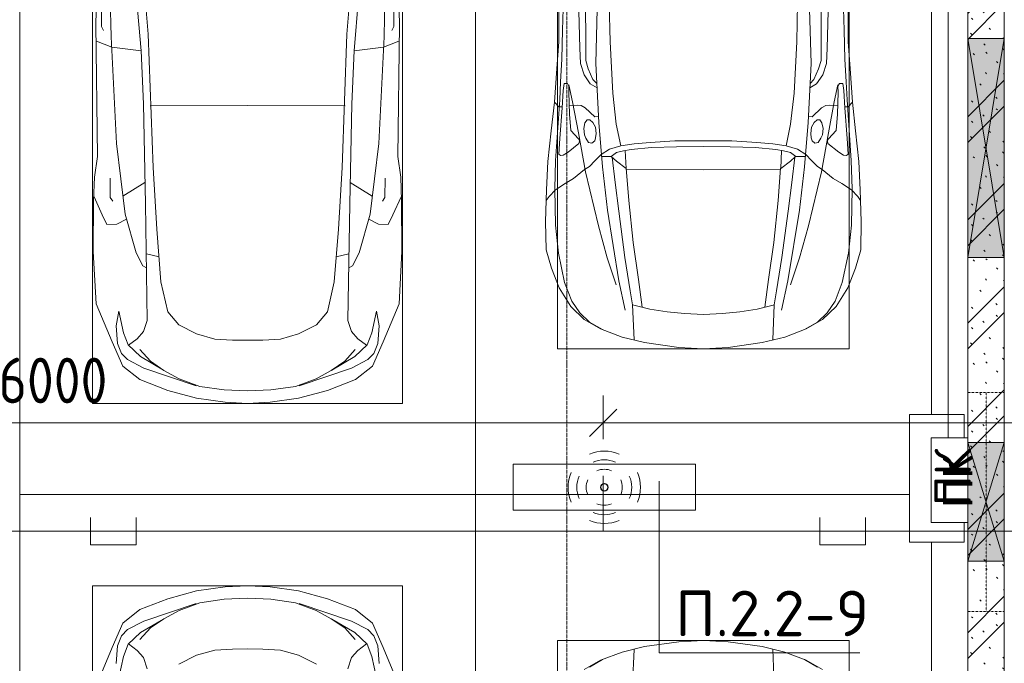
# Model space of a CAD drawing. Header units: millimetres. Extents: x -32229 to 288056, y -13689 to 125138.
# Tile 50 of 193: x 21835 to 27235, y 63425 to 66954. Entities that reach past the tile are written whole.
import ezdxf

# ---------------------------------------------------------------- set-up
doc = ezdxf.new("R2010")
doc.units = ezdxf.units.MM
doc.linetypes.add('3_ Штрих_ 1 х 1 мм', pattern=[2, 1, -1])
doc.linetypes.add('ADSK_Линия сетки', pattern=[25, 20, -2.5, 0, -2.5])
for name, color, linetype, lineweight in [('A-ANNO-DIMS', 7, 'Continuous', 9), ('A-ANNO-DIMS-200', 7, 'Continuous', 9), ('A-ANNO-NOTE', 7, 'Continuous', 18), ('A-DETL-GENF', 7, 'Continuous', 18), ('A-DETL-THIN', 7, 'Continuous', 9), ('A-GLAZ', 7, 'Continuous', 18), ('A-WALL-PATT', 7, 'Continuous', 40), ('C-PRKG', 7, 'Continuous', 18), ('G-ANNO-TEXT', 7, 'Continuous', 9), ('I-WALL', 7, 'Continuous', 18), ('M-EQPM', 7, 'Continuous', 18), ('S-BEAM', 7, 'Continuous', 18), ('S-GRID', 7, 'Continuous', 9)]:
    doc.layers.add(name, color=color, linetype=linetype, lineweight=lineweight)
doc.layers.add('A-DETL', color=7, linetype='Continuous', lineweight=9, true_color=0x00a600)
doc.styles.add('Arial_1', font='arial.ttf', dxfattribs={"height": 160})
doc.styles.add('GOST Common', font='GOST_Common.ttf', dxfattribs={"height": 200})
doc.styles.add('GOST Common_3', font='GOST_Common.ttf', dxfattribs={"width": 0.9, "height": 250})
doc.styles.add('ISOCPEUR', font='isocpeur.ttf', dxfattribs={"height": 250})
doc.dimstyles.new('ГОСТ_2_5_мм2', dxfattribs={"dimscale": 304.8, "dimtxt": 251.428749, "dimasz": 0.492126, "dimexe": 0.492126, "dimexo": 0.656168, "dimgap": 0.098425, "dimtad": 1, "dimdec": 0, "dimdsep": 46, "dimtxsty": 'GOST Common_3', "dimblk1": 'OBLIQUE', "dimblk2": 'OBLIQUE', "dimsah": 1, "dimcen": 0.09, "dimazin": 2, "dimtfac": 1, "dimtdec": 4, "dimtix": 1, "dimtmove": 0, "dimatfit": 3, "dimfxl": 1, "dimtvp": 1, "dimtolj": 1, "dimtzin": 0, "dimarcsym": 2})

# ---------------------------------------------------------------- blocks, each defined once
blk = doc.blocks.new('АР_Машиноместо - 5300x2500_С-V40--02 ЭО')
at = {"layer": 'A-DETL-GENF', "color": 253, "lineweight": 13, "true_color": 0xaaaaaa}
for p, q in [((970.2, 4771.8), (812.7, 4729.4)), ((1126.4, 4794.1), (970.2, 4771.8)), ((1250, 4800), (1126.4, 4794.1)), ((1250, 4800), (1373.6, 4794.1)), ((1373.6, 4794.1), (1529.8, 4771.8)), ((1529.8, 4771.8), (1687.3, 4729.4)), ((812.7, 4729.4), (659.1, 4669.9)), ((680.7, 4606.5), (967, 4703.6)), ((988.2, 4706.7), (873.9, 4665.1)), ((1122.2, 4726.4), (988.2, 4706.7)), ((1250, 4731.7), (1122.2, 4726.4)), ((1250, 4731.7), (1377.8, 4726.4)), ((1377.8, 4726.4), (1511.8, 4706.7)), ((1511.8, 4706.7), (1626.1, 4665.1)), ((1819.3, 4606.5), (1533, 4703.6)), ((1687.3, 4729.4), (1840.9, 4669.9)), ((659.1, 4669.9), (565.9, 4595.1)), ((873.9, 4665.1), (791.3, 4619.7)), ((1626.1, 4665.1), (1708.7, 4619.7)), ((1840.9, 4669.9), (1934.1, 4595.1)), ((565.9, 4595.1), (507.1, 4462.6)), ((590.7, 4560.1), (680.7, 4606.5)), ((788.5, 4617.7), (661.8, 4543.1)), ((791.3, 4619.7), (717.1, 4568.9)), ((1708.7, 4619.7), (1782.9, 4568.9)), ((1711.5, 4617.7), (1838.2, 4543.1)), ((1909.3, 4560.1), (1819.3, 4606.5)), ((1934.1, 4595.1), (1992.9, 4462.6)), ((557.5, 4525.7), (590.7, 4560.1)), ((661.8, 4543.1), (594.6, 4479.3)), ((717.1, 4568.9), (659.6, 4505.3)), ((1782.9, 4568.9), (1840.4, 4505.3)), ((1838.2, 4543.1), (1905.4, 4479.3)), ((1942.5, 4525.7), (1909.3, 4560.1)), ((536.4, 4471.4), (557.5, 4525.7)), ((1963.6, 4471.4), (1942.5, 4525.7)), ((507.1, 4462.6), (419.6, 4254.2)), ((528.4, 4374.7), (536.4, 4471.4)), ((594.6, 4479.3), (569.5, 4413.1)), ((645, 4445.5), (597.3, 4481.4)), ((679.6, 4406.3), (645, 4445.5)), ((970.5, 4419.3), (1069.6, 4447.3)), ((1069.6, 4447.3), (1167.1, 4453.2)), ((1167.1, 4453.2), (1250, 4453.9)), ((1332.9, 4453.2), (1250, 4453.9)), ((1430.4, 4447.3), (1332.9, 4453.2)), ((1529.5, 4419.3), (1430.4, 4447.3)), ((1820.4, 4406.3), (1855, 4445.5)), ((1855, 4445.5), (1902.7, 4481.4)), ((1905.4, 4479.3), (1930.5, 4413.1)), ((1971.6, 4374.7), (1963.6, 4471.4)), ((1992.9, 4462.6), (2080.4, 4254.2)), ((543.7, 4295.1), (528.4, 4374.7)), ((569.5, 4413.1), (543.7, 4295.1)), ((699.7, 4345.5), (679.6, 4406.3)), ((872.7, 4370.2), (970.5, 4419.3)), ((1627.3, 4370.2), (1529.5, 4419.3)), ((1800.3, 4345.5), (1820.4, 4406.3)), ((1930.5, 4413.1), (1956.3, 4295.1)), ((1956.3, 4295.1), (1971.6, 4374.7)), ((689.3, 3705.5), (699.7, 4345.5)), ((812.5, 4298.9), (872.7, 4370.2)), ((1687.5, 4298.9), (1627.3, 4370.2)), ((1810.7, 3705.5), (1800.3, 4345.5)), ((774.4, 4132.9), (812.5, 4298.9)), ((1725.6, 4132.9), (1687.5, 4298.9)), ((419.6, 4254.2), (403.4, 3968)), ((2080.4, 4254.2), (2096.6, 3968)), ((752.2, 3845.6), (774.4, 4132.9)), ((1747.8, 3845.6), (1725.6, 4132.9)), ((675.2, 4045.5), (694.6, 4057.6)), ((1824.8, 4045.5), (1805.4, 4057.6)), ((638.7, 3975.4), (675.2, 4045.5)), ((1861.3, 3975.4), (1824.8, 4045.5)), ((403.4, 3968), (405.6, 3688.5)), ((578.7, 3762.9), (638.7, 3975.4)), ((1921.3, 3762.9), (1861.3, 3975.4)), ((2096.6, 3968), (2094.4, 3688.5)), ((731.2, 3507.6), (752.2, 3845.6)), ((1768.8, 3507.6), (1747.8, 3845.6)), ((453.1, 3766.3), (478.4, 3819.3)), ((478.4, 3819.3), (532.5, 3818.1)), ((532.5, 3818.1), (585.5, 3790.5)), ((1967.5, 3818.1), (1914.5, 3790.5)), ((2021.6, 3819.3), (1967.5, 3818.1)), ((2046.9, 3766.3), (2021.6, 3819.3)), ((408.2, 3667), (453.1, 3766.3)), ((530.9, 3374.8), (578.7, 3762.9)), ((1969.1, 3374.8), (1921.3, 3762.9)), ((2091.8, 3667), (2046.9, 3766.3)), ((405.6, 3688.5), (409.5, 3560)), ((496.8, 3671.6), (510.1, 3691.5)), ((678.7, 3159.5), (689.3, 3705.5)), ((1821.3, 3159.5), (1810.7, 3705.5)), ((2003.2, 3671.6), (1989.9, 3691.5)), ((2094.4, 3688.5), (2090.5, 3560)), ((495.5, 3566.1), (496.8, 3671.6)), ((687.1, 3588.8), (566.5, 3663.9)), ((1812.9, 3588.8), (1933.5, 3663.9)), ((2004.5, 3566.1), (2003.2, 3671.6)), ((409.5, 3560), (426.5, 3446.8)), ((2090.5, 3560), (2073.5, 3446.8)), ((704.9, 2775.5), (731.2, 3507.6)), ((1795.1, 2775.5), (1768.8, 3507.6)), ((426.5, 3446.8), (417.5, 2723)), ((2073.5, 3446.8), (2082.5, 2723)), ((501.4, 2789.7), (530.9, 3374.8)), ((1998.6, 2789.7), (1969.1, 3374.8)), ((665.6, 2864.6), (678.7, 3159.5)), ((1834.4, 2864.6), (1821.3, 3159.5)), ((665.8, 2867.4), (505.1, 2846.9)), ((636.6, 2526.5), (665.8, 2867.4)), ((1834.2, 2867.4), (1994.9, 2846.9)), ((1863.4, 2526.5), (1834.2, 2867.4)), ((505.1, 2846.9), (420.9, 2813.3)), ((1994.9, 2846.9), (2079.1, 2813.3)), ((447.8, 2733.7), (459.7, 2756.2)), ((495.7, 2532.3), (501.4, 2789.7)), ((684.2, 2522.3), (704.9, 2775.5)), ((1815.8, 2522.3), (1795.1, 2775.5)), ((2004.3, 2532.3), (1998.6, 2789.7)), ((2052.2, 2733.7), (2040.3, 2756.2)), ((417.5, 2723), (428.2, 2308.5)), ((447.8, 2638.7), (447.8, 2733.7)), ((2052.2, 2638.7), (2052.2, 2733.7)), ((2082.5, 2723), (2071.8, 2308.5))]:
    blk.add_line(p, q, dxfattribs=at)
at = {"layer": 'A-DETL-GENF', "color": 254, "lineweight": 13, "true_color": 0xd4d4d4}
for p, q in [((694.6, 3980.4), (765.1, 3996.8)), ((1805.4, 3980.4), (1734.9, 3996.8)), ((715.1, 3168.3), (1250, 3167.3)), ((1784.9, 3168.3), (1250, 3167.3))]:
    blk.add_line(p, q, dxfattribs=at)
at = {"layer": 'C-PRKG', "color": 253, "lineweight": 13, "true_color": 0xaaaaaa}
for p, q in [((2500, 5300), (0, 5300)), ((0, 0), (0, 5300)), ((2500, 0), (2500, 5300)), ((400, 4800), (2100, 4800)), ((400, 500), (400, 4800)), ((2100, 500), (2100, 4800))]:
    blk.add_line(p, q, dxfattribs=at)
blk = doc.blocks.new('АР_Машиноместо - 4900x2400_М__5300х2500_-V64--02 ЭО')
at = {"layer": 'A-DETL-GENF', "color": 253, "lineweight": 13, "true_color": 0xaaaaaa}
for p, q in [((1114.6, 4493), (927, 4466.6)), ((1250, 4500), (1114.6, 4493)), ((1250, 4500), (1385.4, 4493)), ((1385.4, 4493), (1573, 4466.6)), ((804.4, 4436.7), (686, 4391.6)), ((927, 4466.6), (804.4, 4436.7)), ((861.2, 4260.3), (869.3, 4451.1)), ((1573, 4466.6), (1695.6, 4436.7)), ((1638.8, 4260.3), (1630.7, 4451.1)), ((1695.6, 4436.7), (1814, 4391.6)), ((686, 4391.6), (596.3, 4340.6)), ((1814, 4391.6), (1903.7, 4340.6)), ((596.3, 4340.6), (522.5, 4267.9)), ((1903.7, 4340.6), (1977.5, 4267.9)), ((522.5, 4267.9), (458.6, 4167)), ((955.5, 4283.9), (861, 4259.4)), ((914, 4272.5), (893.6, 4121.6)), ((1050.4, 4297.3), (955.5, 4283.9)), ((1146, 4306.7), (1050.4, 4297.3)), ((1250, 4312), (1146, 4306.7)), ((1250, 4312), (1354, 4306.7)), ((1354, 4306.7), (1449.6, 4297.3)), ((1449.6, 4297.3), (1544.5, 4283.9)), ((1544.5, 4283.9), (1639, 4259.4)), ((1586, 4272.5), (1606.4, 4121.6)), ((1977.5, 4267.9), (2041.4, 4167)), ((458.6, 4167), (416.4, 4059.2)), ((2041.4, 4167), (2083.6, 4059.2)), ((893.6, 4121.6), (863.9, 3917.5)), ((1606.4, 4121.6), (1636.1, 3917.5)), ((416.4, 4059.2), (387.4, 3958.4)), ((2083.6, 4059.2), (2112.6, 3958.4)), ((387.4, 3958.4), (384, 3802.9)), ((2112.6, 3958.4), (2116, 3802.9)), ((863.9, 3917.5), (840.1, 3687.8)), ((1636.1, 3917.5), (1659.9, 3687.8)), ((384, 3802.9), (390.2, 3630)), ((2116, 3802.9), (2109.8, 3630)), ((403.8, 3665.5), (388.1, 3688.4)), ((840.1, 3687.8), (826.6, 3509.6)), ((1659.9, 3687.8), (1673.4, 3509.6)), ((2096.2, 3665.5), (2111.9, 3688.4)), ((390.2, 3630), (397.1, 3474.2)), ((438.6, 3629.8), (403.8, 3665.5)), ((491.4, 3594.2), (438.6, 3629.8)), ((2008.6, 3594.2), (2061.4, 3629.8)), ((2061.4, 3629.8), (2096.2, 3665.5)), ((2109.8, 3630), (2102.9, 3474.2)), ((537.9, 3567), (491.4, 3594.2)), ((598.3, 3518.6), (537.9, 3567)), ((1901.7, 3518.6), (1962.1, 3567)), ((1962.1, 3567), (2008.6, 3594.2)), ((624.9, 3501.2), (598.3, 3518.6)), ((773.2, 3472.4), (825.6, 3512.1)), ((825.6, 3512.1), (821, 3413)), ((1250, 3520.1), (827.2, 3517.2)), ((1250, 3520.1), (1672.8, 3517.2)), ((1674.4, 3512.1), (1679, 3413)), ((1726.8, 3472.4), (1674.4, 3512.1)), ((1875.1, 3501.2), (1901.7, 3518.6)), ((397.1, 3474.2), (415.7, 3305.9)), ((654.7, 3470.4), (624.9, 3501.2)), ((690.2, 3433.7), (654.7, 3470.4)), ((676.4, 3260.1), (695.7, 3502.8)), ((744.3, 3447), (773.2, 3472.4)), ((1755.7, 3447), (1726.8, 3472.4)), ((1823.6, 3260.1), (1804.3, 3502.8)), ((1809.8, 3433.7), (1845.3, 3470.4)), ((1845.3, 3470.4), (1875.1, 3501.2)), ((2102.9, 3474.2), (2084.3, 3305.9)), ((456.6, 3434.5), (466.2, 3441.1)), ((462.2, 3347.3), (456.6, 3434.5)), ((466.2, 3441.1), (481.5, 3439.1)), ((481.5, 3439.1), (508, 3422.8)), ((508, 3422.8), (566.8, 3375.1)), ((744.1, 3447.2), (691.3, 3447.2)), ((773, 3424.2), (744.1, 3447.2)), ((811.1, 3414.8), (773, 3424.2)), ((853.3, 3407.2), (811.1, 3414.8)), ((965.3, 3397.8), (853.3, 3407.2)), ((1534.7, 3397.8), (1646.7, 3407.2)), ((1646.7, 3407.2), (1688.9, 3414.8)), ((1688.9, 3414.8), (1727, 3424.2)), ((1727, 3424.2), (1755.7, 3447)), ((1755.7, 3447.2), (1808.7, 3447.2)), ((1992, 3422.8), (1933.2, 3375.1)), ((2018.5, 3439.1), (1992, 3422.8)), ((2033.8, 3441.1), (2018.5, 3439.1)), ((2043.4, 3434.5), (2033.8, 3441.1)), ((2037.8, 3347.3), (2043.4, 3434.5)), ((564.6, 3349.7), (522.2, 3303.2)), ((569.7, 3360.7), (564.6, 3349.7)), ((566.8, 3375.1), (569.7, 3360.7)), ((605.2, 3346.8), (620, 3369.3)), ((620, 3369.3), (638.7, 3372.5)), ((638.7, 3372.5), (654.1, 3360.7)), ((654.1, 3360.7), (658.7, 3344.5)), ((1102.5, 3394.3), (965.3, 3397.8)), ((1250, 3391.3), (1102.5, 3394.3)), ((1250, 3391.3), (1397.5, 3394.3)), ((1397.5, 3394.3), (1534.7, 3397.8)), ((1845.9, 3360.7), (1841.3, 3344.5)), ((1861.3, 3372.5), (1845.9, 3360.7)), ((1880, 3369.3), (1861.3, 3372.5)), ((1894.8, 3346.8), (1880, 3369.3)), ((1933.2, 3375.1), (1930.3, 3360.7)), ((1930.3, 3360.7), (1935.4, 3349.7)), ((1935.4, 3349.7), (1977.8, 3303.2)), ((415.7, 3305.9), (432.8, 3149.3)), ((474.8, 3179.9), (462.2, 3347.3)), ((522.2, 3303.2), (515.3, 3213.7)), ((593.6, 3292.5), (597.1, 3327.4)), ((597.1, 3327.4), (605.2, 3346.8)), ((661.1, 3321.2), (657.2, 3286.3)), ((658.7, 3344.5), (661.1, 3321.2)), ((1841.3, 3344.5), (1838.9, 3321.2)), ((1838.9, 3321.2), (1842.8, 3286.3)), ((1902.9, 3327.4), (1894.8, 3346.8)), ((1906.4, 3292.5), (1902.9, 3327.4)), ((1977.8, 3303.2), (1984.7, 3213.7)), ((2025.2, 3179.9), (2037.8, 3347.3)), ((2084.3, 3305.9), (2067.1, 3148.3)), ((599.8, 3262.3), (593.6, 3292.5)), ((612.1, 3245.7), (599.8, 3262.3)), ((626.8, 3246.1), (612.1, 3245.7)), ((643.2, 3259.9), (626.8, 3246.1)), ((657.2, 3286.3), (643.2, 3259.9)), ((659.3, 2936), (676.4, 3260.1)), ((1840.7, 2936), (1823.6, 3260.1)), ((1842.8, 3286.3), (1856.8, 3259.9)), ((1856.8, 3259.9), (1873.2, 3246.1)), ((1873.2, 3246.1), (1887.9, 3245.7)), ((1887.9, 3245.7), (1900.2, 3262.3)), ((1900.2, 3262.3), (1906.4, 3292.5)), ((515.3, 3213.7), (510.9, 3094.6)), ((654.5, 3228.1), (601.7, 3179.4)), ((674.6, 3227.6), (654.5, 3228.1)), ((1825.4, 3227.6), (1845.5, 3228.1)), ((1845.5, 3228.1), (1898.3, 3179.4)), ((1984.7, 3213.7), (1989.1, 3094.6)), ((432.8, 3149.3), (446, 2964.8)), ((456.9, 3174.2), (432.9, 3148.3)), ((475.2, 3173.5), (456.9, 3174.2)), ((480.8, 3085), (474.8, 3179.9)), ((558.4, 3165.4), (513.6, 3168)), ((579.5, 3167.7), (558.4, 3165.4)), ((601.7, 3179.4), (579.5, 3167.7)), ((1898.3, 3179.4), (1920.5, 3167.7)), ((1920.5, 3167.7), (1941.6, 3165.4)), ((1941.6, 3165.4), (1986.4, 3168)), ((2019.2, 3085), (2025.2, 3179.9)), ((2024.8, 3173.5), (2043.1, 3174.2)), ((2043.1, 3174.2), (2067.1, 3148.3)), ((2067.2, 3149.3), (2054, 2964.8)), ((485.6, 3046.1), (480.8, 3085)), ((510.9, 3094.6), (512.2, 3061.4)), ((1989.1, 3094.6), (1987.8, 3061.4)), ((2014.4, 3046.1), (2019.2, 3085)), ((504.5, 3046.6), (485.6, 3046.1)), ((512.2, 3061.4), (504.5, 3046.6)), ((643.6, 3024.6), (618.7, 2966.7)), ((665.1, 3046.1), (643.6, 3024.6)), ((1834.9, 3046.1), (1856.4, 3024.6)), ((1856.4, 3024.6), (1881.3, 2966.7)), ((1987.8, 3061.4), (1995.5, 3046.6)), ((1995.5, 3046.6), (2014.4, 3046.1)), ((446, 2964.8), (456.1, 2818.3)), ((618.7, 2966.7), (604.4, 2919.4)), ((604.4, 2919.4), (604.4, 2850.8)), ((667.8, 2638.3), (659.3, 2936)), ((1832.2, 2638.3), (1840.7, 2936)), ((1881.3, 2966.7), (1895.6, 2919.4)), ((1895.6, 2919.4), (1895.6, 2850.8)), ((2054, 2964.8), (2043.9, 2818.3)), ((456.1, 2818.3), (456.8, 2613.6)), ((604.4, 2850.8), (603.5, 2534.3)), ((1895.6, 2850.8), (1896.5, 2534.3)), ((2043.9, 2818.3), (2043.2, 2613.6))]:
    blk.add_line(p, q, dxfattribs=at)
at = {"layer": 'A-DETL-GENF', "color": 254, "lineweight": 13, "true_color": 0xd4d4d4}
for p, q in [((696.3, 4395.8), (625, 4354.8)), ((1803.7, 4395.8), (1875, 4354.8)), ((625, 4354.8), (571.5, 4303.1)), ((1875, 4354.8), (1928.5, 4303.1)), ((571.5, 4303.1), (527.8, 4239.8)), ((786.9, 4128.3), (821.1, 4289.8)), ((1713.1, 4128.3), (1678.9, 4289.8)), ((1928.5, 4303.1), (1972.2, 4239.8)), ((527.8, 4239.8), (488.6, 4138.1)), ((849, 4182.8), (861.2, 4260.3)), ((1651, 4182.8), (1638.8, 4260.3)), ((1972.2, 4239.8), (2011.4, 4138.1)), ((819.4, 4000.8), (849, 4182.8)), ((1680.6, 4000.8), (1651, 4182.8)), ((488.6, 4138.1), (454.7, 3976.8)), ((722.7, 4001.8), (771.7, 4149.8)), ((723.2, 3741.5), (786.9, 4128.3)), ((1776.8, 3741.5), (1713.1, 4128.3)), ((1777.3, 4001.8), (1728.3, 4149.8)), ((2011.4, 4138.1), (2045.3, 3976.8)), ((673.6, 3827.1), (722.7, 4001.8)), ((785.7, 3746.6), (819.4, 4000.8)), ((1714.3, 3746.6), (1680.6, 4000.8)), ((1826.4, 3827.1), (1777.3, 4001.8)), ((454.7, 3976.8), (438.6, 3823.4)), ((2045.3, 3976.8), (2061.4, 3823.4)), ((438.6, 3823.4), (434.2, 3623.7)), ((602.3, 3530.2), (673.6, 3827.1)), ((1897.7, 3530.2), (1826.4, 3827.1)), ((2061.4, 3823.4), (2065.8, 3623.7)), ((695.7, 3502.8), (723.2, 3741.5)), ((765.5, 3589.1), (785.7, 3746.6)), ((1734.5, 3589.1), (1714.3, 3746.6)), ((1804.3, 3502.8), (1776.8, 3741.5)), ((434.2, 3623.7), (439.5, 3468.5)), ((2065.8, 3623.7), (2060.5, 3468.5)), ((749.1, 3450.8), (765.5, 3589.1)), ((1750.9, 3450.8), (1734.5, 3589.1)), ((564, 3316.2), (602.3, 3530.2)), ((1936, 3316.2), (1897.7, 3530.2)), ((439.5, 3468.5), (462, 3136.6)), ((2060.5, 3468.5), (2038, 3136.6)), ((734.6, 3405.8), (688.5, 3435.5)), ((797.1, 3388.2), (734.6, 3405.8)), ((1702.9, 3388.2), (1765.4, 3405.8)), ((1765.4, 3405.8), (1811.5, 3435.5)), ((771.7, 3268.5), (797.1, 3388.2)), ((870, 3377.1), (797.1, 3388.2)), ((957.1, 3368.9), (870, 3377.1)), ((1093.5, 3360.7), (957.1, 3368.9)), ((1250, 3360.7), (1093.5, 3360.7)), ((1250, 3360.7), (1406.5, 3360.7)), ((1406.5, 3360.7), (1542.9, 3368.9)), ((1542.9, 3368.9), (1630, 3377.1)), ((1630, 3377.1), (1702.9, 3388.2)), ((1728.3, 3268.5), (1702.9, 3388.2)), ((532.7, 3145.9), (564, 3316.2)), ((1967.3, 3145.9), (1936, 3316.2)), ((752.8, 3099), (771.7, 3268.5)), ((1747.2, 3099), (1728.3, 3268.5)), ((462, 3136.6), (466.3, 3036.3)), ((512.5, 3053.2), (532.7, 3145.9)), ((1987.5, 3053.2), (1967.3, 3145.9)), ((2038, 3136.6), (2033.7, 3036.3)), ((737.8, 2818.3), (752.8, 3099)), ((1762.2, 2818.3), (1747.2, 3099)), ((466.3, 3036.3), (473.9, 2913.7)), ((595.2, 2997.9), (629, 3048.1)), ((629, 3048.1), (666.7, 3069.7)), ((1871, 3048.1), (1833.3, 3069.7)), ((1904.8, 2997.9), (1871, 3048.1)), ((2033.7, 3036.3), (2026.1, 2913.7)), ((575.7, 2937.4), (595.2, 2997.9)), ((1924.3, 2937.4), (1904.8, 2997.9)), ((571.6, 2853.3), (575.7, 2937.4)), ((1928.4, 2853.3), (1924.3, 2937.4)), ((473.9, 2913.7), (477.8, 2754.7)), ((2026.1, 2913.7), (2022.2, 2754.7)), ((564.4, 2580.5), (571.6, 2853.3)), ((733.8, 2606.7), (737.8, 2818.3)), ((1766.2, 2606.7), (1762.2, 2818.3)), ((1935.6, 2580.5), (1928.4, 2853.3)), ((477.8, 2754.7), (483.3, 2571.4)), ((2022.2, 2754.7), (2016.7, 2571.4))]:
    blk.add_line(p, q, dxfattribs=at)
at = {"layer": 'C-PRKG', "color": 253, "lineweight": 13, "true_color": 0xaaaaaa}
for p, q in [((2500, 5300), (120, 5300)), ((2500, 0), (2500, 5300)), ((0, 0), (0, 4860)), ((450, 4500), (2050, 4500)), ((450, 800), (450, 4500)), ((2050, 800), (2050, 4500))]:
    blk.add_line(p, q, dxfattribs=at)
blk = doc.blocks.new('АР_Машиноместо - 5300x2500_С-V39--02 ЭО')
at = {"layer": 'A-DETL-GENF', "color": 253, "lineweight": 13, "true_color": 0xaaaaaa}
for p, q in [((507.1, -4462.6), (419.6, -4254.2)), ((1992.9, -4462.6), (2080.4, -4254.2)), ((569.5, -4413.1), (543.7, -4295.1)), ((1930.5, -4413.1), (1956.3, -4295.1)), ((699.7, -4345.5), (679.6, -4406.3)), ((872.7, -4370.2), (970.5, -4419.3)), ((1627.3, -4370.2), (1529.5, -4419.3)), ((1800.3, -4345.5), (1820.4, -4406.3)), ((528.4, -4374.7), (536.4, -4471.4)), ((594.6, -4479.3), (569.5, -4413.1)), ((679.6, -4406.3), (645, -4445.5)), ((970.5, -4419.3), (1069.6, -4447.3)), ((1529.5, -4419.3), (1430.4, -4447.3)), ((1820.4, -4406.3), (1855, -4445.5)), ((1905.4, -4479.3), (1930.5, -4413.1)), ((1971.6, -4374.7), (1963.6, -4471.4)), ((565.9, -4595.1), (507.1, -4462.6)), ((536.4, -4471.4), (557.5, -4525.7)), ((661.8, -4543.1), (594.6, -4479.3)), ((645, -4445.5), (597.3, -4481.4)), ((1069.6, -4447.3), (1167.1, -4453.2)), ((1167.1, -4453.2), (1250, -4453.9)), ((1332.9, -4453.2), (1250, -4453.9)), ((1430.4, -4447.3), (1332.9, -4453.2)), ((1838.2, -4543.1), (1905.4, -4479.3)), ((1855, -4445.5), (1902.7, -4481.4)), ((1934.1, -4595.1), (1992.9, -4462.6)), ((1963.6, -4471.4), (1942.5, -4525.7)), ((557.5, -4525.7), (590.7, -4560.1)), ((717.1, -4568.9), (659.6, -4505.3)), ((1782.9, -4568.9), (1840.4, -4505.3)), ((1942.5, -4525.7), (1909.3, -4560.1)), ((590.7, -4560.1), (680.7, -4606.5)), ((788.5, -4617.7), (661.8, -4543.1)), ((791.3, -4619.7), (717.1, -4568.9)), ((1708.7, -4619.7), (1782.9, -4568.9)), ((1711.5, -4617.7), (1838.2, -4543.1)), ((1909.3, -4560.1), (1819.3, -4606.5)), ((659.1, -4669.9), (565.9, -4595.1)), ((680.7, -4606.5), (967, -4703.6)), ((873.9, -4665.1), (791.3, -4619.7)), ((1819.3, -4606.5), (1533, -4703.6)), ((1626.1, -4665.1), (1708.7, -4619.7)), ((1840.9, -4669.9), (1934.1, -4595.1)), ((812.7, -4729.4), (659.1, -4669.9)), ((988.2, -4706.7), (873.9, -4665.1)), ((1511.8, -4706.7), (1626.1, -4665.1)), ((1687.3, -4729.4), (1840.9, -4669.9)), ((970.2, -4771.8), (812.7, -4729.4)), ((1122.2, -4726.4), (988.2, -4706.7)), ((1250, -4731.7), (1122.2, -4726.4)), ((1250, -4731.7), (1377.8, -4726.4)), ((1377.8, -4726.4), (1511.8, -4706.7)), ((1529.8, -4771.8), (1687.3, -4729.4)), ((1126.4, -4794.1), (970.2, -4771.8)), ((1250, -4800), (1126.4, -4794.1)), ((1250, -4800), (1373.6, -4794.1)), ((1373.6, -4794.1), (1529.8, -4771.8))]:
    blk.add_line(p, q, dxfattribs=at)
at = {"layer": 'C-PRKG', "color": 253, "lineweight": 13, "true_color": 0xaaaaaa}
for p, q in [((0, 0), (0, -5300)), ((2500, 0), (2500, -5300)), ((400, -500), (400, -4800)), ((2100, -500), (2100, -4800)), ((400, -4800), (2100, -4800)), ((2500, -5300), (0, -5300))]:
    blk.add_line(p, q, dxfattribs=at)
blk = doc.blocks.new('АР_Машиноместо - 4900x2400_М__5300х2500_-V66--02 ЭО')
at = {"layer": 'A-DETL-GENF', "color": 253, "lineweight": 13, "true_color": 0xaaaaaa}
for p, q in [((861.2, -4260.3), (869.3, -4451.1)), ((1638.8, -4260.3), (1630.7, -4451.1)), ((686, -4391.6), (596.3, -4340.6)), ((1814, -4391.6), (1903.7, -4340.6)), ((804.4, -4436.7), (686, -4391.6)), ((1695.6, -4436.7), (1814, -4391.6)), ((927, -4466.6), (804.4, -4436.7)), ((1114.6, -4493), (927, -4466.6)), ((1385.4, -4493), (1573, -4466.6)), ((1573, -4466.6), (1695.6, -4436.7)), ((1250, -4500), (1114.6, -4493)), ((1250, -4500), (1385.4, -4493))]:
    blk.add_line(p, q, dxfattribs=at)
at = {"layer": 'A-DETL-GENF', "color": 254, "lineweight": 13, "true_color": 0xd4d4d4}
for p, q in [((696.3, -4395.8), (625, -4354.8)), ((1803.7, -4395.8), (1875, -4354.8))]:
    blk.add_line(p, q, dxfattribs=at)
at = {"layer": 'C-PRKG', "color": 253, "lineweight": 13, "true_color": 0xaaaaaa}
for p, q in [((0, 0), (0, -5040)), ((2500, 0), (2500, -5300)), ((450, -800), (450, -4500)), ((2050, -800), (2050, -4500)), ((450, -4500), (2050, -4500)), ((2500, -5300), (120, -5300))]:
    blk.add_line(p, q, dxfattribs=at)
blk = doc.blocks.new('АР_Отверстие прямоугольное - ЭОМ-4224955--02 ЭО')
at = {"layer": 'A-GLAZ', "lineweight": 13, "true_color": 0xf0f0f0}
blk.add_hatch(color=7, dxfattribs=at).paths.add_polyline_path([(-475, -100), (725, -100), (725, 100), (-475, 100)])
at = {"layer": 'A-GLAZ', "color": 253, "lineweight": 5, "true_color": 0xaaaaaa}
for p, q in [((725, 100), (-475, -100)), ((-475, 100), (725, -100))]:
    blk.add_line(p, q, dxfattribs=at)
at = {"layer": 'A-GLAZ', "color": 253, "lineweight": 13, "true_color": 0xaaaaaa}
for p, q in [((725, 100), (-475, 100)), ((-475, 100), (-475, -100)), ((-475, 100), (-475, -100)), ((725, -100), (725, 100)), ((725, 100), (725, -100)), ((-475, -100), (725, -100))]:
    blk.add_line(p, q, dxfattribs=at)
blk = doc.blocks.new('АР_Канал вертикальный прямоугольный - ПК-V102--02 ЭО')
at = {"layer": 'M-EQPM', "color": 253, "lineweight": 13, "true_color": 0xaaaaaa}
for p, q in [((350, 150), (-350, 150)), ((-350, 150), (-350, -150)), ((-350, -150), (-350, 150)), ((-350, 150), (350, 150)), ((350, -150), (350, 150)), ((350, 150), (350, -150)), ((-350, -150), (-242.6, -150)), ((-242.6, -150), (-350, -150)), ((222, -150), (350, -150)), ((350, -150), (222, -150))]:
    blk.add_line(p, q, dxfattribs=at)
blk = doc.blocks.new('АР_Отверстие прямоугольное - ОВВ-5741360--02 ЭО')
at = {"layer": 'A-GLAZ', "lineweight": 13, "true_color": 0xf0f0f0}
blk.add_hatch(color=7, dxfattribs=at).paths.add_polyline_path([(-200, -100), (450, -100), (450, 100), (-200, 100)])
at = {"layer": 'A-GLAZ', "color": 253, "lineweight": 5, "true_color": 0xaaaaaa}
for p, q in [((450, 100), (-200, -100)), ((-200, 100), (450, -100))]:
    blk.add_line(p, q, dxfattribs=at)
at = {"layer": 'A-GLAZ', "color": 253, "lineweight": 13, "true_color": 0xaaaaaa}
for p, q in [((450, 100), (-200, 100)), ((-200, 100), (-200, -100)), ((-200, 100), (-200, -100)), ((450, -100), (450, 100)), ((450, 100), (450, -100)), ((-200, -100), (450, -100))]:
    blk.add_line(p, q, dxfattribs=at)
blk = doc.blocks.new('АР_Перемычка - 200_Ар_10x3_275-275-5741361--02 ЭО')
at = {"layer": 'S-BEAM', "color": 9, "linetype": '3_ Штрих_ 1 х 1 мм', "lineweight": 15, "true_color": 0xc4c4c4}
for p, q in [((-600, 100), (-600, -100)), ((600, 100), (600, -100)), ((-600, 0), (-325, 0)), ((-325, 0), (325, 0)), ((325, 0), (600, 0))]:
    blk.add_line(p, q, dxfattribs=at)
blk = doc.blocks.new('Наметкина 10_РД_АР_П_rvt-1--02 ЭО')
at = {"layer": 'A-WALL-PATT', "lineweight": 5, "true_color": 0xaaaaaa}
h = blk.add_hatch(dxfattribs=at)
h.set_pattern_fill('FP_1', color=253, style=0, pattern_type=2)
h.set_pattern_definition([(135, (300.56, 377.28), (-565.6854, 6e-14), [10, -790]), (135, (349.8, 474.73), (-565.6854, 6e-14), [10, -790]), (135, (423.93, 473.06), (-565.6854, 6e-14), [10, -790]), (135, (229.92, 447.9), (-565.6854, 6e-14), [10, -790]), (135, (155.08, 447.9), (-565.6854, 6e-14), [10, -790]), (135, (114.9, 369.03), (-565.6854, 6e-14), [10, -790]), (135, (132.43, 285.8), (-565.6854, 6e-14), [10, -790]), (135, (214.66, 322), (-565.6854, 6e-14), [10, -790]), (135, (198.16, 261.88), (-565.6854, 6e-14), [10, -790]), (135, (45.2, 272.9), (-565.6854, 6e-14), [10, -790]), (135, (42.32, 336.16), (-565.6854, 6e-14), [10, -790]), (135, (92.26, 192.24), (-565.6854, 6e-14), [10, -790]), (135, (7.07, 149.2), (-565.6854, 6e-14), [10, -790]), (135, (80.6, 95.1), (-565.6854, 6e-14), [10, -790]), (135, (79.53, 36.94), (-565.6854, 6e-14), [10, -790]), (135, (153.87, 74.56), (-565.6854, 6e-14), [10, -790]), (135, (228.35, 124.8), (-565.6854, 6e-14), [10, -790]), (135, (279.75, 180.4), (-565.6854, 6e-14), [10, -790]), (135, (282.9, 31.63), (-565.6854, 6e-14), [10, -790]), (135, (377.38, 53.45), (-565.6854, 6e-14), [10, -790]), (135, (352.28, 102.7), (-565.6854, 6e-14), [10, -790]), (135, (354.05, 0), (-565.6854, 6e-14), [10, -790]), (135, (553.23, 16.45), (-565.6854, 6e-14), [10, -790]), (135, (542.38, 63.45), (-565.6854, 6e-14), [10, -790]), (135, (536.58, 239.3), (-565.6854, 6e-14), [10, -790]), (135, (475.85, 203.9), (-565.6854, 6e-14), [10, -790]), (135, (475.85, 316.54), (-565.6854, 6e-14), [10, -790]), (135, (520.8, 408.7), (-565.6854, 6e-14), [10, -790]), (135, (551.1, 470.8), (-565.6854, 6e-14), [10, -790]), (135, (235.25, 537.93), (-565.6854, 6e-14), [10, -790]), (135, (407.25, 547.65), (-565.6854, 6e-14), [10, -790]), (135, (94.5, 558.6), (-565.6854, 6e-14), [10, -790]), (135, (46.4, 532.3), (-565.6854, 6e-14), [10, -790]), (135, (85.56, 465.04), (-565.6854, 6e-14), [10, -790]), (135, (355.53, 181.14), (-565.6854, 6e-14), [10, -790]), (135, (362.23, 243.6), (-565.6854, 6e-14), [10, -790]), (135, (413.45, 344.1), (-565.6854, 6e-14), [10, -790]), (135, (286.3, 273.25), (-565.6854, 6e-14), [10, -790]), (135, (423.02, 263.72), (-565.6854, 6e-14), [10, -790]), (135, (162.94, 190.2), (-565.6854, 6e-14), [10, -790]), (135, (470.25, 120.93), (-565.6854, 6e-14), [10, -790]), (135, (484.48, 9.78), (-565.6854, 6e-14), [10, -790]), (45, (0, 212.13), (-565.6854, 0), []), (45, (212.13, 0), (-565.6854, 0), []), (45, (353.55, 0), (-565.6854, 0), []), (45, (0, 353.55), (-565.6854, 0), [])])
h.paths.add_polyline_path([(27035.3, 61150), (27235.3, 61150), (27235.3, 68150), (27035.3, 68150), (27035.3, 62855.1)])
at = {"layer": 'I-WALL', "color": 253, "lineweight": 13, "true_color": 0xaaaaaa}
for p, q in [((27035.3, 68150), (27035.3, 66850)), ((27235.3, 66850), (27235.3, 68150)), ((27035.3, 66850), (27035.3, 65650)), ((27235.3, 65650), (27235.3, 66850)), ((27035.3, 65650), (27035.3, 64635)), ((27235.3, 64635), (27235.3, 65650)), ((27035.3, 64635), (27035.3, 63985)), ((27235.3, 63985), (27235.3, 64635)), ((27035.3, 63985), (27035.3, 61150)), ((27235.3, 61150), (27235.3, 63985))]:
    blk.add_line(p, q, dxfattribs=at)
at = {"layer": 'A-GLAZ', "color": 253, "lineweight": 13, "true_color": 0xaaaaaa, "rotation": 90}
for name, p in [('АР_Отверстие прямоугольное - ЭОМ-4224955--02 ЭО', (27135.3, 66125)), ('АР_Отверстие прямоугольное - ОВВ-5741360--02 ЭО', (27135.3, 64185))]:
    blk.add_blockref(name, p, dxfattribs=at)
at = {"layer": 'C-PRKG', "color": 253, "lineweight": 13, "true_color": 0xaaaaaa, "rotation": 180}
for name, p in [('АР_Машиноместо - 5300x2500_С-V40--02 ЭО', (24335.3, 69650)), ('АР_Машиноместо - 4900x2400_М__5300х2500_-V64--02 ЭО', (26835.3, 69650)), ('АР_Машиноместо - 5300x2500_С-V39--02 ЭО', (24335.3, 59050)), ('АР_Машиноместо - 4900x2400_М__5300х2500_-V66--02 ЭО', (26835.3, 59050))]:
    blk.add_blockref(name, p, dxfattribs=at)
at = {"layer": 'M-EQPM', "color": 253, "lineweight": 13, "true_color": 0xaaaaaa, "rotation": 90}
blk.add_blockref('АР_Канал вертикальный прямоугольный - ПК-V102--02 ЭО', (26865.3, 64440), dxfattribs=at)
at = {"layer": 'S-BEAM', "color": 253, "lineweight": 13, "true_color": 0xaaaaaa, "rotation": 90}
blk.add_blockref('АР_Перемычка - 200_Ар_10x3_275-275-5741361--02 ЭО', (27135.3, 64310), dxfattribs=at)
at = {"layer": 'A-ANNO-NOTE', "color": 253, "lineweight": 5, "true_color": 0xaaaaaa, "insert": (26952.6, 64443.8), "char_height": 200, "width": 330, "attachment_point": 5, "rotation": 90, "line_spacing_factor": 1.022766, "style": 'GOST Common'}
blk.add_mtext('\\pt2540,5080,7620,10160,12700,15240,17780,20320,22860,25400,27940,30480,33020,35560,38100,40640,43180,45720,48260,50800,53340,55880,58420,60960,63500,66040,68580,71120,73660,76200,78740,81280;ПК', dxfattribs=at)
blk = doc.blocks.new('DIMBLOCK78--02 ЭО')
at = {"layer": 'A-ANNO-DIMS-200'}
for p, q in [((19034.9, 64649.7), (19034.9, 64893.8)), ((25035.1, 64653.5), (25035.1, 64893.8)), ((19034.9, 64743.8), (19109.9, 64818.8)), ((25035.1, 64743.8), (25110.1, 64818.8)), ((19034.9, 64743.8), (18959.9, 64668.8)), ((19034.9, 64743.8), (25035.1, 64743.8)), ((19034.9, 64743.8), (19034.9, 64649.7)), ((25035.1, 64743.8), (24960.1, 64668.8)), ((25035.1, 64743.8), (25035.1, 64653.5))]:
    blk.add_line(p, q, dxfattribs=at)
at = {"layer": 'A-ANNO-DIMS-200', "color": 0, "insert": (21719.7, 65100.5), "char_height": 250, "width": 756.843, "attachment_point": 1, "line_spacing_factor": 1.022761, "style": 'GOST Common_3'}
blk.add_mtext('6000', dxfattribs=at)
blk = doc.blocks.new('_Oblique')
at = {"color": 0, "linetype": 'ByBlock', "lineweight": -2}
blk.add_line((-0.5, -0.5), (0.5, 0.5), dxfattribs=at)
blk = doc.blocks.new('DIMBLOCK79--02 ЭО')
at = {"layer": 'A-ANNO-DIMS-200'}
for p, q in [((25035.1, 64653.5), (25035.1, 64893.8)), ((31034.9, 64651), (31034.9, 64893.8)), ((25035.1, 64743.8), (25110.1, 64818.8)), ((31034.9, 64743.8), (31109.9, 64818.8)), ((25035.1, 64743.8), (24960.1, 64668.8)), ((25035.1, 64743.8), (31034.9, 64743.8)), ((25035.1, 64743.8), (25035.1, 64653.5)), ((31034.9, 64743.8), (30959.9, 64668.8)), ((31034.9, 64743.8), (31034.9, 64651))]:
    blk.add_line(p, q, dxfattribs=at)
at = {"layer": 'A-ANNO-DIMS-200', "color": 0, "insert": (27719.6, 65100.5), "char_height": 250, "width": 756.843, "attachment_point": 1, "line_spacing_factor": 1.022761, "style": 'GOST Common_3'}
blk.add_mtext('6000', dxfattribs=at)

msp = doc.modelspace()

# ---------------------------------------------------------------- linework, layer by layer
at = {"layer": 'A-ANNO-NOTE', "color": 1, "lineweight": 9, "true_color": 0xff0000}
for p, q in [((27035.2, 64662), (26834, 64662)), ((26834, 64662), (26834, 64197.4)), ((27035.2, 64197.4), (27035.2, 64662)), ((26834, 64197.4), (27035.2, 64197.4))]:
    msp.add_line(p, q, dxfattribs=at)
at = {"layer": 'A-ANNO-NOTE', "color": 5, "lineweight": 9, "true_color": 0x0000ff}
for p, q in [((24541.4, 64516.6), (25541.4, 64516.6)), ((24541.4, 64263.9), (24541.4, 64516.6)), ((25541.4, 64516.6), (25541.4, 64263.9)), ((25541.4, 64263.9), (24541.4, 64263.9))]:
    msp.add_line(p, q, dxfattribs=at)
for centre in [(25040.5, 64390.1), (25041.4, 64391), (25041.4, 64389.2), (25042.3, 64390.1)]:
    msp.add_circle(centre, 20, dxfattribs=at)
for centre, radius, start, end in [((25041.4, 64389.2), 199.6, 66, 114), ((25041.4, 64389.2), 151.5, 66, 114), ((25041.4, 64389.2), 99.8, 66, 114), ((25042.3, 64390.1), 199.6, 156, 204), ((25042.3, 64390.1), 151.5, 156, 204), ((25042.3, 64390.1), 99.8, 156, 204), ((25040.5, 64390.1), 99.8, 336, 24), ((25040.5, 64390.1), 151.5, 336, 24), ((25040.5, 64390.1), 199.6, 336, 24), ((25041.4, 64391), 99.8, 246, 294), ((25041.4, 64391), 199.6, 246, 294), ((25041.4, 64391), 151.5, 246, 294)]:
    msp.add_arc(centre, radius, start, end, dxfattribs=at)
at = {"layer": 'A-DETL', "color": 1, "true_color": 0xff0000}
msp.add_line((26928.3, 64663.7), (26928.3, 72417.9), dxfattribs=at)
at = {"layer": 'A-DETL', "color": 5, "true_color": 0x0000ff}
for p, q in [((25035.1, 64453.5), (25035.1, 64149.7)), ((22224.1, 64224.7), (22224.1, 64074.7)), ((22474.1, 64074.7), (22474.1, 64224.7)), ((26224.1, 64224.7), (26224.1, 64074.7)), ((26474.1, 64074.7), (26474.1, 64224.7)), ((13535.1, 64149.7), (80130.1, 64149.7)), ((22224.1, 64074.7), (22474.1, 64074.7)), ((26224.1, 64074.7), (26474.1, 64074.7))]:
    msp.add_line(p, q, dxfattribs=at)
at = {"layer": 'A-DETL-THIN'}
for p, q in [((25342.6, 64423.1), (25342.6, 63483.1)), ((25342.6, 63483.1), (26442.6, 63483.1))]:
    msp.add_line(p, q, dxfattribs=at)
at = {"layer": 'S-GRID', "color": 253, "linetype": 'ADSK_Линия сетки', "true_color": 0xaaaaaa}
msp.add_line((24835.3, -12088.9), (24835.3, 125138.4), dxfattribs=at)

# ---------------------------------------------------------------- block references
at = {"lineweight": 5}
msp.add_blockref('Наметкина 10_РД_АР_П_rvt-1--02 ЭО', (0, 0), dxfattribs=at)

# ---------------------------------------------------------------- texts
at = {"layer": 'A-ANNO-NOTE', "color": 1, "lineweight": 9, "true_color": 0xff0000, "insert": (26979.3, 64423), "char_height": 160, "width": 280.78, "attachment_point": 5, "rotation": 90, "line_spacing_factor": 0.936439, "style": 'Arial_1'}
msp.add_mtext('\\pt0.0208,0.04,0.0608,0.08,0.1008,0.12,0.1408,0.16,0.1808,0.2,0.2208,0.24,0.2608,0.28,0.3008,0.32,0.3408,0.36,0.3808,0.4,0.4208,0.44,0.4608,0.48,0.5008,0.52,0.5408,0.56,0.5808,0.6,0.6208,0.64;ПК', dxfattribs=at)
at = {"layer": 'G-ANNO-TEXT', "insert": (25430.3, 63823.5), "char_height": 250, "width": 1068.58, "attachment_point": 1, "line_spacing_factor": 1.139951, "style": 'ISOCPEUR'}
msp.add_mtext('\\pt600,1200,1800,2400,3000,3600,4200,4800,5400,6000,6600,7200,7800,8400,9000,9600,10200,10800,11400,12000,12600,13200,13800,14400,15000,15600,16200,16800,17400,18000,18600,19200;П.2.2-9', dxfattribs=at)

# ---------------------------------------------------------------- dimensions: what is measured, and where the dimension line sits
at = {"layer": 'A-ANNO-DIMS'}
for base, p1, p2, override, picture, middle in [((25035.1, 64743.8), (19034.9, 64449.7), (25035.1, 64453.5), {"dimpost": '<>', "dimfxl": 6000.254763}, 'DIMBLOCK78--02 ЭО', (22035, 64898.8)), ((31034.9, 64743.8), (25035.1, 64453.5), (31034.9, 64451), {"dimpost": '<>', "dimfxl": 5999.716595}, 'DIMBLOCK79--02 ЭО', (28035, 64898.8))]:
    dim = msp.add_linear_dim(base=base, p1=p1, p2=p2, dimstyle='ГОСТ_2_5_мм2', override=override, dxfattribs=at)
    dim.commit()
    dim.dimension.update_dxf_attribs({"geometry": picture, "text_midpoint": middle})

doc.saveas('drawing.dxf')
